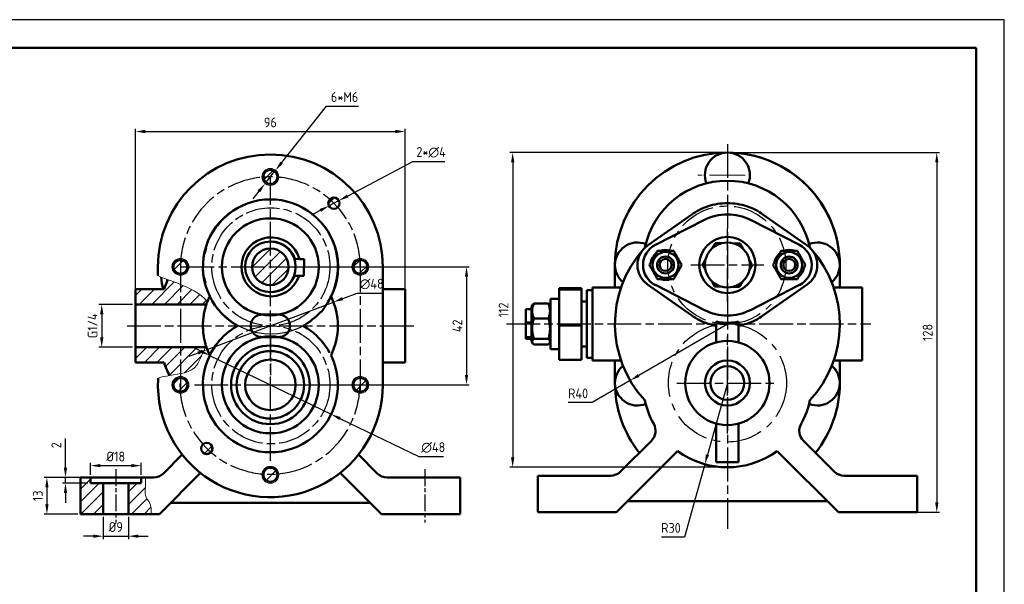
# Model space of a CAD drawing. Header units: millimetres. Extents: x 1089 to 1683, y -48 to 372.
# Tile 6 of 6: x 1333 to 1683, y 171 to 372. Entities that reach past the tile are written whole.
import ezdxf

# ---------------------------------------------------------------- set-up
doc = ezdxf.new("R2010")
doc.units = ezdxf.units.MM
for name, pattern in [('AM_ISO08W050', [18, 12, -1.5, 3, -1.5]), ('AM_ISO08W050x2', [9, 6, -0.75, 1.5, -0.75]), ('CENTERX2', [20.32, 12.7, -2.54, 2.54, -2.54])]:
    doc.linetypes.add(name, pattern=pattern)
for name, color, linetype, lineweight in [('AM_5', 3, 'Continuous', 25), ('AM_7', 4, 'AM_ISO08W050', 25), ('粗实线', 7, 'Continuous', 50)]:
    doc.layers.add(name, color=color, linetype=linetype, lineweight=lineweight)
doc.layers.add('细线层', color=7, linetype='Continuous')
doc.styles.get("Standard").update_dxf_attribs({"font": 'isocp.shx'})
doc.dimstyles.new('AM_GB$0', dxfattribs={"dimtxt": 3.5, "dimasz": 3.5, "dimexe": 1, "dimexo": 1, "dimgap": 1.5, "dimtad": 1, "dimdsep": 46, "dimtxsty": 'Standard', "dimcen": 0, "dimclrd": 256, "dimclre": 256, "dimclrt": 2, "dimadec": 0, "dimazin": 2, "dimtp": 0.1, "dimtm": 0.1, "dimtfac": 0.71, "dimtdec": 3, "dimtmove": 0, "dimatfit": 3, "dimfxl": 1, "dimlwd": -1, "dimlwe": -1, "dimarcsym": 0})
doc.dimstyles.new('AM_GB$3', dxfattribs={"dimtxt": 3.5, "dimasz": 3.5, "dimexe": 1, "dimexo": 1, "dimgap": 1.5, "dimtad": 1, "dimtoh": 1, "dimdsep": 46, "dimtxsty": 'Standard', "dimcen": 0, "dimclrd": 256, "dimclre": 256, "dimclrt": 2, "dimadec": 0, "dimazin": 2, "dimtp": 0.1, "dimtm": 0.1, "dimtfac": 0.71, "dimtdec": 3, "dimtmove": 0, "dimatfit": 0, "dimfxl": 1, "dimlwd": -1, "dimlwe": -1, "dimarcsym": 0})
doc.dimstyles.new('AM_GB$4', dxfattribs={"dimtxt": 3.5, "dimasz": 3.5, "dimexe": 1, "dimexo": 1, "dimgap": 1.5, "dimtad": 1, "dimtoh": 1, "dimdsep": 46, "dimtxsty": 'Standard', "dimcen": 0, "dimclrd": 256, "dimclre": 256, "dimclrt": 2, "dimadec": 0, "dimazin": 2, "dimtp": 0.1, "dimtm": 0.1, "dimtfac": 0.71, "dimtdec": 3, "dimtmove": 0, "dimatfit": 2, "dimfxl": 1, "dimlwd": -1, "dimlwe": -1, "dimarcsym": 0})
pattern_1 = [(45, (1081.2813, -50.4406), (-2.245064, 2.245064), [])]

# ---------------------------------------------------------------- blocks, each defined once
blk = doc.blocks.new('*D60')
at = {"layer": 'AM_5', "linetype": 'ByBlock', "transparency": 16777216}
for p, q in [((1423.54, 284.28), (1493.14, 284.28)), ((1492.14, 280.78), (1492.14, 245.78)), ((1423.34, 242.28), (1493.14, 242.28))]:
    blk.add_line(p, q, dxfattribs=at)
at = {"layer": 'AM_5', "transparency": 16777216}
for points in [[(1491.56, 280.78), (1492.72, 280.78), (1492.14, 284.28)], [(1491.56, 245.78), (1492.72, 245.78), (1492.14, 242.28)]]:
    blk.add_solid(points, dxfattribs=at)
at = {"layer": 'Defpoints', "color": 0, "transparency": 16777216}
for p in [(1422.54, 284.28), (1422.34, 242.28), (1492.14, 242.28)]:
    blk.add_point(p, dxfattribs=at)
at = {"layer": 'AM_5', "color": 2, "transparency": 16777216, "insert": (1488.89, 263.28), "char_height": 3.5, "attachment_point": 5, "rotation": 90}
blk.add_mtext('42', dxfattribs=at)
blk = doc.blocks.new('*D63')
at = {"layer": 'AM_5', "linetype": 'ByBlock', "transparency": 16777216}
for p, q in [((1374.34, 264.28), (1374.34, 333.43)), ((1470.34, 264.28), (1470.34, 333.43)), ((1377.84, 332.43), (1466.84, 332.43))]:
    blk.add_line(p, q, dxfattribs=at)
at = {"layer": 'AM_5', "transparency": 16777216}
for points in [[(1377.84, 333.02), (1377.84, 331.85), (1374.34, 332.43)], [(1466.84, 333.02), (1466.84, 331.85), (1470.34, 332.43)]]:
    blk.add_solid(points, dxfattribs=at)
at = {"layer": 'Defpoints', "color": 0, "transparency": 16777216}
for p in [(1470.34, 332.43), (1374.34, 263.28), (1470.34, 263.28)]:
    blk.add_point(p, dxfattribs=at)
at = {"layer": 'AM_5', "color": 2, "transparency": 16777216, "insert": (1422.34, 335.68), "char_height": 3.5, "attachment_point": 5}
blk.add_mtext('96', dxfattribs=at)
blk = doc.blocks.new('*D64')
at = {"layer": 'AM_5', "linetype": 'ByBlock', "transparency": 16777216}
for p, q in [((1585.96, 324.93), (1660.46, 324.93)), ((1659.46, 321.43), (1659.46, 200.43)), ((1625.46, 196.93), (1660.46, 196.93))]:
    blk.add_line(p, q, dxfattribs=at)
at = {"layer": 'AM_5', "transparency": 16777216}
for points in [[(1658.88, 321.43), (1660.05, 321.43), (1659.46, 324.93)], [(1658.88, 200.43), (1660.05, 200.43), (1659.46, 196.93)]]:
    blk.add_solid(points, dxfattribs=at)
at = {"layer": 'Defpoints', "color": 0, "transparency": 16777216}
for p in [(1584.96, 324.93), (1624.46, 196.93), (1659.46, 196.93)]:
    blk.add_point(p, dxfattribs=at)
at = {"layer": 'AM_5', "color": 2, "transparency": 16777216, "insert": (1656.21, 260.93), "char_height": 3.5, "attachment_point": 5, "rotation": 90}
blk.add_mtext('128', dxfattribs=at)
blk = doc.blocks.new('*D65')
at = {"layer": 'AM_5', "linetype": 'ByBlock', "transparency": 16777216}
for p, q in [((1426.39, 321.37), (1442.35, 341.45)), ((1442.35, 341.45), (1453.68, 341.45)), ((1420.48, 313.93), (1424.21, 318.63)), ((1418.3, 311.19), (1416.12, 308.45))]:
    blk.add_line(p, q, dxfattribs=at)
at = {"layer": 'AM_5', "transparency": 16777216}
for points in [[(1425.93, 321.73), (1426.84, 321.01), (1424.21, 318.63)], [(1417.84, 311.55), (1418.75, 310.83), (1420.48, 313.93)]]:
    blk.add_solid(points, dxfattribs=at)
at = {"layer": 'Defpoints', "color": 0, "transparency": 16777216}
for p in [(1424.21, 318.63), (1420.48, 313.93)]:
    blk.add_point(p, dxfattribs=at)
at = {"layer": 'AM_5', "color": 2, "transparency": 16777216, "insert": (1448.76, 344.7), "char_height": 3.5, "attachment_point": 5}
blk.add_mtext('6*M6', dxfattribs=at)
blk = doc.blocks.new('*D66')
at = {"layer": 'AM_5', "linetype": 'ByBlock', "transparency": 16777216}
for p, q in [((1449.83, 309.48), (1473.08, 321.78)), ((1473.08, 321.78), (1484.47, 321.78)), ((1443.2, 305.97), (1446.74, 307.84)), ((1440.11, 304.34), (1437.02, 302.7))]:
    blk.add_line(p, q, dxfattribs=at)
at = {"layer": 'AM_5', "transparency": 16777216}
for points in [[(1449.56, 310), (1450.1, 308.96), (1446.74, 307.84)], [(1439.84, 304.85), (1440.38, 303.82), (1443.2, 305.97)]]:
    blk.add_solid(points, dxfattribs=at)
at = {"layer": 'Defpoints', "color": 0, "transparency": 16777216}
for p in [(1443.2, 305.97), (1446.74, 307.84)]:
    blk.add_point(p, dxfattribs=at)
at = {"layer": 'AM_5', "color": 2, "transparency": 16777216, "insert": (1479.53, 325.03), "char_height": 3.5, "attachment_point": 5}
blk.add_mtext('2*∅4', dxfattribs=at)
blk = doc.blocks.new('*D67')
at = {"layer": 'AM_5', "linetype": 'ByBlock', "transparency": 16777216}
for p, q in [((1397.59, 254.26), (1394.44, 255.79)), ((1400.74, 252.74), (1443.95, 231.82)), ((1447.1, 230.3), (1475.12, 216.73)), ((1475.12, 216.73), (1483.97, 216.73))]:
    blk.add_line(p, q, dxfattribs=at)
at = {"layer": 'AM_5', "transparency": 16777216}
for points in [[(1397.84, 254.79), (1397.34, 253.74), (1400.74, 252.74)], [(1447.35, 230.82), (1446.84, 229.77), (1443.95, 231.82)]]:
    blk.add_solid(points, dxfattribs=at)
at = {"layer": 'Defpoints', "color": 0, "transparency": 16777216}
for p in [(1400.74, 252.74), (1443.95, 231.82)]:
    blk.add_point(p, dxfattribs=at)
at = {"layer": 'AM_5', "color": 2, "transparency": 16777216, "insert": (1480.3, 219.98), "char_height": 3.5, "attachment_point": 5}
blk.add_mtext('∅48', dxfattribs=at)
blk = doc.blocks.new('*D68')
at = {"layer": 'AM_5', "linetype": 'ByBlock', "transparency": 16777216}
for p, q in [((1448.08, 272.97), (1453.2, 274.9)), ((1453.2, 274.9), (1462.05, 274.9)), ((1399.88, 254.83), (1444.8, 271.73)), ((1396.61, 253.59), (1393.33, 252.36))]:
    blk.add_line(p, q, dxfattribs=at)
at = {"layer": 'AM_5', "transparency": 16777216}
for points in [[(1447.87, 273.51), (1448.29, 272.42), (1444.8, 271.73)], [(1396.4, 254.14), (1396.81, 253.05), (1399.88, 254.83)]]:
    blk.add_solid(points, dxfattribs=at)
at = {"layer": 'Defpoints', "color": 0, "transparency": 16777216}
for p in [(1444.8, 271.73), (1399.88, 254.83)]:
    blk.add_point(p, dxfattribs=at)
at = {"layer": 'AM_5', "color": 2, "transparency": 16777216, "insert": (1458.38, 278.15), "char_height": 3.5, "attachment_point": 5}
blk.add_mtext('∅48', dxfattribs=at)
blk = doc.blocks.new('*D69')
at = {"layer": 'AM_5', "linetype": 'ByBlock', "transparency": 16777216}
for p, q in [((1358.34, 210.28), (1358.34, 214.53)), ((1376.34, 210.28), (1376.34, 214.53)), ((1361.84, 213.53), (1372.84, 213.53))]:
    blk.add_line(p, q, dxfattribs=at)
at = {"layer": 'AM_5', "transparency": 16777216}
for points in [[(1361.84, 214.11), (1361.84, 212.94), (1358.34, 213.53)], [(1372.84, 214.11), (1372.84, 212.94), (1376.34, 213.53)]]:
    blk.add_solid(points, dxfattribs=at)
at = {"layer": 'Defpoints', "color": 0, "transparency": 16777216}
for p in [(1376.34, 213.53), (1358.34, 209.28), (1376.34, 209.28)]:
    blk.add_point(p, dxfattribs=at)
at = {"layer": 'AM_5', "color": 2, "transparency": 16777216, "insert": (1367.34, 216.78), "char_height": 3.5, "attachment_point": 5}
blk.add_mtext('%%C18', dxfattribs=at)
blk = doc.blocks.new('*D70')
at = {"layer": 'AM_5', "linetype": 'ByBlock', "transparency": 16777216}
for p, q in [((1362.84, 195.28), (1362.84, 187.42)), ((1371.84, 195.28), (1371.84, 187.42)), ((1359.34, 188.42), (1355.84, 188.42)), ((1362.84, 188.42), (1371.84, 188.42)), ((1375.34, 188.42), (1378.84, 188.42))]:
    blk.add_line(p, q, dxfattribs=at)
at = {"layer": 'AM_5', "transparency": 16777216}
for points in [[(1359.34, 189), (1359.34, 187.84), (1362.84, 188.42)], [(1375.34, 189), (1375.34, 187.84), (1371.84, 188.42)]]:
    blk.add_solid(points, dxfattribs=at)
at = {"layer": 'Defpoints', "color": 0, "transparency": 16777216}
for p in [(1362.84, 196.28), (1371.84, 196.28), (1371.84, 188.42)]:
    blk.add_point(p, dxfattribs=at)
at = {"layer": 'AM_5', "color": 2, "transparency": 16777216, "insert": (1367.34, 191.67), "char_height": 3.5, "attachment_point": 5}
blk.add_mtext('%%C9', dxfattribs=at)
blk = doc.blocks.new('*D71')
at = {"layer": 'AM_5', "linetype": 'ByBlock', "transparency": 16777216}
for p, q in [((1349.44, 212.78), (1349.44, 223.15)), ((1357.34, 209.28), (1348.44, 209.28)), ((1357.34, 207.28), (1348.44, 207.28)), ((1349.44, 207.28), (1349.44, 209.28)), ((1349.44, 203.78), (1349.44, 200.28))]:
    blk.add_line(p, q, dxfattribs=at)
at = {"layer": 'AM_5', "transparency": 16777216}
for points in [[(1348.86, 212.78), (1350.02, 212.78), (1349.44, 209.28)], [(1348.86, 203.78), (1350.02, 203.78), (1349.44, 207.28)]]:
    blk.add_solid(points, dxfattribs=at)
at = {"layer": 'Defpoints', "color": 0, "transparency": 16777216}
for p in [(1349.44, 207.28), (1358.34, 209.28), (1358.34, 207.28)]:
    blk.add_point(p, dxfattribs=at)
at = {"layer": 'AM_5', "color": 2, "transparency": 16777216, "insert": (1346.19, 220.8), "char_height": 3.5, "attachment_point": 5, "rotation": 90}
blk.add_mtext('2', dxfattribs=at)
blk = doc.blocks.new('*D72')
at = {"layer": 'AM_5', "linetype": 'ByBlock', "transparency": 16777216}
for p, q in [((1353.84, 209.28), (1341.84, 209.28)), ((1342.84, 205.78), (1342.84, 199.78)), ((1353.84, 196.28), (1341.84, 196.28))]:
    blk.add_line(p, q, dxfattribs=at)
at = {"layer": 'AM_5', "transparency": 16777216}
for points in [[(1342.26, 205.78), (1343.43, 205.78), (1342.84, 209.28)], [(1342.26, 199.78), (1343.43, 199.78), (1342.84, 196.28)]]:
    blk.add_solid(points, dxfattribs=at)
at = {"layer": 'Defpoints', "color": 0, "transparency": 16777216}
for p in [(1354.84, 209.28), (1342.84, 196.28), (1354.84, 196.28)]:
    blk.add_point(p, dxfattribs=at)
at = {"layer": 'AM_5', "color": 2, "transparency": 16777216, "insert": (1339.59, 202.78), "char_height": 3.5, "attachment_point": 5, "rotation": 90}
blk.add_mtext('13', dxfattribs=at)
blk = doc.blocks.new('*D75')
at = {"layer": 'AM_5', "linetype": 'ByBlock', "transparency": 16777216}
for p, q in [((1373.34, 270.91), (1361.34, 270.91)), ((1362.34, 267.41), (1362.34, 259.16)), ((1373.34, 255.66), (1361.34, 255.66))]:
    blk.add_line(p, q, dxfattribs=at)
at = {"layer": 'AM_5', "transparency": 16777216}
for points in [[(1361.76, 267.41), (1362.93, 267.41), (1362.34, 270.91)], [(1361.76, 259.16), (1362.93, 259.16), (1362.34, 255.66)]]:
    blk.add_solid(points, dxfattribs=at)
at = {"layer": 'Defpoints', "color": 0, "transparency": 16777216}
for p in [(1374.34, 270.91), (1362.34, 255.66), (1374.34, 255.66)]:
    blk.add_point(p, dxfattribs=at)
at = {"layer": 'AM_5', "color": 2, "transparency": 16777216, "insert": (1359.09, 263.28), "char_height": 3.5, "attachment_point": 5, "rotation": 90}
blk.add_mtext('G1/4', dxfattribs=at)
blk = doc.blocks.new('*D76')
at = {"layer": 'AM_5', "linetype": 'ByBlock', "transparency": 16777216}
for p, q in [((1584.96, 242.93), (1577.86, 217.4)), ((1576.93, 214.03), (1569.72, 188.11)), ((1569.72, 188.11), (1561.56, 188.11))]:
    blk.add_line(p, q, dxfattribs=at)
at = {"layer": 'AM_5', "transparency": 16777216}
blk.add_solid([(1577.3, 217.56), (1578.42, 217.25), (1576.93, 214.03)], dxfattribs=at)
at = {"layer": 'Defpoints', "color": 0, "transparency": 16777216}
for p in [(1584.96, 242.93), (1576.93, 214.03)]:
    blk.add_point(p, dxfattribs=at)
at = {"layer": 'AM_5', "color": 2, "transparency": 16777216, "insert": (1564.89, 191.36), "char_height": 3.5, "attachment_point": 5}
blk.add_mtext('R30', dxfattribs=at)
blk = doc.blocks.new('*D77')
at = {"layer": 'AM_5', "linetype": 'ByBlock', "transparency": 16777216}
for p, q in [((1584.96, 263.93), (1553.4, 245.6)), ((1550.38, 243.84), (1536.85, 235.98)), ((1536.85, 235.98), (1528.35, 235.98))]:
    blk.add_line(p, q, dxfattribs=at)
at = {"layer": 'AM_5', "transparency": 16777216}
blk.add_solid([(1553.11, 246.1), (1553.7, 245.09), (1550.38, 243.84)], dxfattribs=at)
at = {"layer": 'Defpoints', "color": 0, "transparency": 16777216}
for p in [(1584.96, 263.93), (1550.38, 243.84)]:
    blk.add_point(p, dxfattribs=at)
at = {"layer": 'AM_5', "color": 2, "transparency": 16777216, "insert": (1531.85, 239.23), "char_height": 3.5, "attachment_point": 5}
blk.add_mtext('R40', dxfattribs=at)
blk = doc.blocks.new('*D87')
at = {"layer": 'AM_5', "linetype": 'ByBlock', "transparency": 16777216}
for p, q in [((1583.96, 324.93), (1507.57, 324.93)), ((1508.57, 321.43), (1508.57, 216.43)), ((1583.96, 212.93), (1507.57, 212.93))]:
    blk.add_line(p, q, dxfattribs=at)
at = {"layer": 'AM_5', "transparency": 16777216}
for points in [[(1507.98, 321.43), (1509.15, 321.43), (1508.57, 324.93)], [(1507.98, 216.43), (1509.15, 216.43), (1508.57, 212.93)]]:
    blk.add_solid(points, dxfattribs=at)
at = {"layer": 'Defpoints', "color": 0, "transparency": 16777216}
for p in [(1584.96, 324.93), (1508.57, 212.93), (1584.96, 212.93)]:
    blk.add_point(p, dxfattribs=at)
at = {"layer": 'AM_5', "color": 2, "transparency": 16777216, "insert": (1505.31, 268.93), "char_height": 3.5, "attachment_point": 5, "rotation": 90}
blk.add_mtext('112', dxfattribs=at)

msp = doc.modelspace()

# ---------------------------------------------------------------- hatches: boundary and pattern name
at = {"layer": '细线层', "linetype": 'Continuous', "lineweight": 18}
h = msp.add_hatch(dxfattribs=at)
h.set_pattern_fill('ANSI31', color=256, style=0)
h.set_pattern_definition(pattern_1)
edge = h.paths.add_edge_path(flags=0)
edge.add_arc((1422.343, 316.28), 3, 0, 360)
h = msp.add_hatch(dxfattribs=at)
h.set_pattern_fill('ANSI31', color=256, style=0)
h.set_pattern_definition(pattern_1)
edge = h.paths.add_edge_path(flags=0)
edge.add_arc((1444.97, 306.908), 2, 0, 360)
h = msp.add_hatch(dxfattribs=at)
h.set_pattern_fill('ANSI31', color=256, style=0)
h.set_pattern_definition(pattern_1)
edge = h.paths.add_edge_path(flags=0)
edge.add_arc((1422.343, 284.283), 6.5, 0, 360)
h = msp.add_hatch(dxfattribs=at)
h.set_pattern_fill('ANSI31', color=256, style=0)
h.set_pattern_definition(pattern_1)
edge = h.paths.add_edge_path(flags=0)
edge.add_arc((1390.343, 284.28), 3, 0, 360)
h = msp.add_hatch(dxfattribs=at)
h.set_pattern_fill('ANSI31', color=256, style=0)
h.set_pattern_definition(pattern_1)
edge = h.paths.add_edge_path(flags=0)
edge.add_arc((1454.343, 284.28), 3, 0, 360)
h = msp.add_hatch(dxfattribs=at)
h.set_pattern_fill('ANSI31', color=256, style=0)
h.set_pattern_definition(pattern_1)
edge = h.paths.add_edge_path(flags=0)
edge.add_line((1384.514, 276.28), (1374.343, 276.28))
edge.add_line((1374.343, 276.28), (1374.343, 270.905))
edge.add_line((1374.343, 270.905), (1399.586, 270.905))
edge.add_arc((1422.343, 263.28), 24, 158.76043, 161.47561, ccw=False)
edge.add_spline(control_points=[(1399.973, 271.975), (1397.474, 274.903), (1391.837, 277.593), (1387.087, 279.266), (1385.875, 279.715)], knot_values=[0.7729498, 0.7729498, 0.7729498, 0.7729498, 0.8377705, 0.8604812, 0.8604812, 0.8604812, 0.8604812], weights=[1, 1, 1, 1, 1], degree=3, periodic=0)
edge.add_arc((1422.343, 263.28), 40, 155.73981, 161.03443)
h = msp.add_hatch(dxfattribs=at)
h.set_pattern_fill('ANSI31', color=256, style=0)
h.set_pattern_definition(pattern_1)
edge = h.paths.add_edge_path(flags=0)
edge.add_spline(control_points=[(1386.456, 245.613), (1386.464, 245.614), (1389.982, 246.212), (1395.261, 246.465), (1397.969, 253.027), (1398.818, 254.755), (1399.275, 255.655)], knot_values=[0.5678056, 0.5678056, 0.5678056, 0.5678056, 0.5679145, 0.6162588, 0.630103, 0.6553332, 0.6553332, 0.6553332, 0.6553332], weights=[1, 1, 1, 1, 1, 1, 1], degree=3, periodic=0)
edge.add_line((1399.275, 255.655), (1374.343, 255.655))
edge.add_line((1374.343, 255.655), (1374.343, 250.28))
edge.add_line((1374.343, 250.28), (1384.514, 250.28))
edge.add_arc((1422.343, 263.28), 40, 198.96557, 206.21115)
h = msp.add_hatch(dxfattribs=at)
h.set_pattern_fill('ANSI31', color=256, style=0)
h.set_pattern_definition(pattern_1)
edge = h.paths.add_edge_path(flags=0)
edge.add_arc((1390.343, 242.28), 3, 0, 360)
h = msp.add_hatch(dxfattribs=at)
h.set_pattern_fill('ANSI31', color=256, style=0)
h.set_pattern_definition(pattern_1)
edge = h.paths.add_edge_path(flags=0)
edge.add_arc((1454.343, 242.28), 3, 0, 360)
h = msp.add_hatch(dxfattribs=at)
h.set_pattern_fill('ANSI31', color=256, style=0)
h.set_pattern_definition(pattern_1)
edge = h.paths.add_edge_path(flags=0)
edge.add_arc((1399.715, 219.653), 2, 0, 360)
h = msp.add_hatch(dxfattribs=at)
h.set_pattern_fill('ANSI31', color=256, style=0)
h.set_pattern_definition(pattern_1)
edge = h.paths.add_edge_path(flags=0)
edge.add_arc((1422.343, 210.28), 3, 0, 360)
h = msp.add_hatch(dxfattribs=at)
h.set_pattern_fill('ANSI31', color=256, style=0)
h.set_pattern_definition(pattern_1)
h.paths.add_polyline_path([(1362.843, 196.28), (1362.843, 207.28), (1358.343, 207.28), (1358.343, 209.28), (1354.843, 209.28), (1354.843, 196.28)], flags=0)
h = msp.add_hatch(dxfattribs=at)
h.set_pattern_fill('ANSI31', color=256, style=0)
h.set_pattern_definition(pattern_1)
edge = h.paths.add_edge_path(flags=0)
edge.add_spline(control_points=[(1379.833, 196.28), (1380.107, 198.061), (1379.814, 200.031), (1377.368, 202.926), (1378.074, 205.991), (1377.929, 208.551), (1377.824, 209.28)], knot_values=[0.8365744, 0.8365744, 0.8365744, 0.8365744, 0.881237, 0.8878421, 0.9340738, 0.9531769, 0.9531769, 0.9531769, 0.9531769], weights=[1, 1, 1, 1, 1, 1, 1], degree=3, periodic=0)
edge.add_line((1377.824, 209.28), (1376.343, 209.28))
edge.add_line((1376.343, 209.28), (1376.343, 207.28))
edge.add_line((1376.343, 207.28), (1371.843, 207.28))
edge.add_line((1371.843, 207.28), (1371.843, 196.28))
edge.add_line((1371.843, 196.28), (1379.833, 196.28))

# ---------------------------------------------------------------- linework, layer by layer
for p, q in [((1683.495, 372.228), (1089.495, 372.228)), ((1683.495, -47.772), (1683.495, 372.228))]:
    msp.add_line(p, q)
at = {"color": 7, "linetype": 'Continuous', "lineweight": 50}
for p, q in [((1572.298, 302.926), (1556.541, 291.831)), ((1613.387, 291.831), (1597.629, 302.926)), ((1559.328, 292.063), (1576.782, 300.97)), ((1610.6, 292.063), (1593.146, 300.97)), ((1564.408, 290.078), (1564.369, 289.937)), ((1605.52, 290.078), (1605.221, 289.985)), ((1605.52, 290.078), (1605.559, 289.937)), ((1606.257, 290.23), (1606.339, 289.937)), ((1382.343, 284.28), (1382.347, 281.152)), ((1431.082, 287.094), (1430.891, 287.098)), ((1432.668, 287.059), (1431.091, 287.093)), ((1434.405, 287.022), (1432.668, 287.059)), ((1434.275, 281.023), (1434.405, 287.022)), ((1462.343, 284.28), (1462.343, 242.28)), ((1544.964, 284.935), (1544.964, 284.937)), ((1544.964, 284.935), (1544.964, 276.935)), ((1624.964, 284.927), (1624.954, 276.935)), ((1624.964, 284.937), (1624.964, 276.935)), ((1624.964, 284.935), (1624.964, 284.927)), ((1430.951, 281.095), (1430.761, 281.099)), ((1430.961, 281.095), (1432.538, 281.061)), ((1432.538, 281.061), (1434.275, 281.023)), ((1385.61, 279.793), (1385.677, 279.269)), ((1547.12, 276.935), (1536.964, 276.935)), ((1536.964, 263.935), (1536.964, 276.935)), ((1556.541, 278.043), (1572.298, 266.949)), ((1559.328, 277.812), (1576.782, 268.904)), ((1610.6, 277.812), (1593.146, 268.904)), ((1597.629, 266.949), (1613.387, 278.043)), ((1632.964, 276.935), (1622.807, 276.935)), ((1632.964, 263.935), (1632.964, 276.935)), ((1384.514, 276.28), (1374.343, 276.28)), ((1374.343, 276.28), (1374.343, 270.905)), ((1470.343, 276.28), (1462.343, 276.28)), ((1470.343, 276.28), (1470.343, 250.28)), ((1525.075, 276.683), (1533.075, 276.683)), ((1525.075, 276.171), (1525.075, 276.683)), ((1525.075, 263.423), (1525.075, 276.171)), ((1525.075, 276.171), (1533.075, 276.171)), ((1533.075, 276.171), (1533.075, 276.683)), ((1533.075, 263.423), (1533.075, 276.171)), ((1536.964, 275.935), (1534.964, 275.935)), ((1534.964, 251.935), (1534.964, 275.935)), ((1374.343, 270.905), (1374.343, 255.655)), ((1374.343, 270.905), (1399.586, 270.905)), ((1515.62, 270.658), (1515.275, 270.06)), ((1515.275, 265.499), (1515.275, 270.06)), ((1516.072, 271.178), (1521.278, 271.178)), ((1522.075, 270.06), (1521.73, 270.658)), ((1525.075, 272.935), (1522.075, 272.935)), ((1522.075, 254.935), (1522.075, 272.935)), ((1534.964, 271.935), (1533.075, 271.935)), ((1515.275, 269.172), (1513.275, 269.172)), ((1513.275, 269.172), (1513.275, 264.448)), ((1515.275, 264.448), (1513.275, 264.448)), ((1513.275, 264.448), (1513.275, 259.211)), ((1515.275, 257.81), (1515.275, 265.499)), ((1516.072, 265.852), (1521.278, 265.852)), ((1525.075, 263.423), (1533.075, 263.423)), ((1525.075, 251.187), (1525.075, 263.423)), ((1533.075, 251.187), (1533.075, 263.423)), ((1536.964, 250.935), (1536.964, 263.935)), ((1580.964, 264.768), (1580.964, 257.392)), ((1588.964, 264.768), (1588.964, 257.392)), ((1632.964, 250.935), (1632.964, 263.935)), ((1515.275, 259.211), (1513.275, 259.211)), ((1513.275, 259.211), (1513.275, 258.698)), ((1515.275, 258.698), (1513.275, 258.698)), ((1515.275, 257.81), (1515.62, 257.212)), ((1516.072, 258.609), (1521.278, 258.609)), ((1516.072, 256.692), (1521.278, 256.692)), ((1521.73, 257.212), (1522.075, 257.81)), ((1533.075, 255.935), (1534.964, 255.935)), ((1399.275, 255.655), (1374.343, 255.655)), ((1374.343, 255.655), (1374.343, 250.28)), ((1415.961, 252.448), (1415.963, 252.444)), ((1522.075, 254.935), (1525.075, 254.935)), ((1374.343, 250.28), (1384.514, 250.28)), ((1462.343, 250.28), (1470.343, 250.28)), ((1525.075, 251.187), (1533.075, 251.187)), ((1534.964, 251.935), (1536.964, 251.935)), ((1536.964, 250.935), (1547.119, 250.935)), ((1544.964, 250.935), (1544.964, 242.935)), ((1622.808, 250.935), (1632.964, 250.935)), ((1624.921, 250.935), (1624.914, 244.935)), ((1624.964, 250.935), (1624.964, 242.937)), ((1382.392, 244.692), (1382.393, 244.28)), ((1580.964, 228.478), (1580.964, 214.819)), ((1588.964, 228.478), (1588.964, 214.819)), ((1546.928, 211.399), (1557.914, 222.385)), ((1612.014, 222.385), (1622.999, 211.399)), ((1390.996, 217.433), (1384.307, 210.745)), ((1460.378, 210.745), (1453.69, 217.433)), ((1567.251, 218.722), (1545.464, 196.935)), ((1624.464, 196.935), (1602.677, 218.722)), ((1588.964, 214.819), (1580.964, 214.819)), ((1382.843, 196.28), (1397.496, 210.933)), ((1447.19, 210.933), (1461.843, 196.28)), ((1354.843, 196.28), (1354.843, 209.28)), ((1354.843, 209.28), (1358.343, 209.28)), ((1358.343, 207.28), (1358.343, 209.28)), ((1376.343, 209.28), (1358.343, 209.28)), ((1358.343, 207.28), (1362.843, 207.28)), ((1362.843, 196.28), (1362.843, 207.28)), ((1371.843, 207.28), (1362.843, 207.28)), ((1371.843, 207.28), (1371.843, 196.28)), ((1371.843, 207.28), (1376.343, 207.28)), ((1376.343, 209.28), (1376.343, 207.28)), ((1376.343, 209.28), (1377.824, 209.28)), ((1380.772, 209.28), (1377.824, 209.28)), ((1484.843, 209.28), (1463.914, 209.28)), ((1484.843, 209.28), (1489.843, 209.28)), ((1489.843, 209.28), (1489.843, 196.28)), ((1517.464, 196.935), (1517.464, 209.935)), ((1517.464, 209.935), (1522.464, 209.935)), ((1522.464, 209.935), (1543.393, 209.935)), ((1626.535, 209.935), (1647.464, 209.935)), ((1647.464, 209.935), (1652.464, 209.935)), ((1652.464, 209.935), (1652.464, 196.935)), ((1457.843, 200.28), (1386.843, 200.28)), ((1549.464, 200.935), (1620.464, 200.935)), ((1362.843, 196.28), (1354.843, 196.28)), ((1371.843, 196.28), (1362.843, 196.28)), ((1379.833, 196.28), (1371.843, 196.28)), ((1379.833, 196.28), (1382.843, 196.28)), ((1461.843, 196.28), (1484.843, 196.28)), ((1489.843, 196.28), (1484.843, 196.28)), ((1522.464, 196.935), (1517.464, 196.935)), ((1545.464, 196.935), (1522.464, 196.935)), ((1647.464, 196.935), (1624.464, 196.935)), ((1652.464, 196.935), (1647.464, 196.935))]:
    msp.add_line(p, q, dxfattribs=at)
at = {"color": 7, "linetype": 'Continuous', "lineweight": 50, "flags": 128}
for points in [[(1544.964, 284.935), (1544.964, 284.935), (1544.964, 284.936), (1544.964, 284.936), (1544.964, 284.936), (1544.964, 284.937), (1544.964, 284.937), (1544.964, 284.938), (1544.964, 284.938)], [(1624.964, 284.935), (1624.964, 284.935), (1624.964, 284.936), (1624.964, 284.936), (1624.964, 284.936), (1624.964, 284.937), (1624.964, 284.937), (1624.964, 284.938), (1624.964, 284.938)], [(1408.028, 261.544), (1409.153, 262.331), (1410.726, 263.281)], [(1433.96, 263.281), (1435.533, 262.331), (1436.349, 261.77)], [(1544.964, 242.932), (1544.964, 242.932), (1544.964, 242.933), (1544.964, 242.933), (1544.964, 242.934), (1544.964, 242.934), (1544.964, 242.934), (1544.964, 242.935), (1544.964, 242.935)]]:
    msp.add_lwpolyline(points, dxfattribs=at)
at = {"color": 7, "linetype": 'Continuous', "lineweight": 18}
for centre in [(1422.343, 316.28), (1390.343, 284.28), (1454.343, 284.28), (1390.343, 242.28), (1454.343, 242.28), (1422.343, 210.28)]:
    msp.add_circle(centre, 3, dxfattribs=at)
at = {"color": 7, "linetype": 'Continuous', "lineweight": 50}
for centre, radius in [((1422.345, 316.283), 2.5), ((1444.97, 306.91), 2.025), ((1444.97, 306.91), 2), ((1444.97, 306.908), 2), ((1584.964, 284.937), 10), ((1422.343, 284.283), 9), ((1422.343, 284.283), 6.5), ((1562.964, 284.937), 4.625), ((1562.964, 284.937), 3), ((1606.964, 284.937), 4.625), ((1606.964, 284.937), 3), ((1390.343, 284.285), 2.5), ((1454.343, 284.28), 2.5), ((1562.964, 284.937), 2.134), ((1606.964, 284.937), 2.134), ((1422.343, 242.28), 14), ((1584.964, 242.935), 15), ((1422.343, 242.28), 12), ((1422.343, 242.28), 9), ((1584.964, 242.935), 8), ((1584.964, 242.935), 6), ((1390.343, 242.28), 2.5), ((1454.343, 242.28), 2.5), ((1399.715, 219.653), 2.025), ((1399.715, 219.653), 2), ((1422.343, 210.28), 2.5)]:
    msp.add_circle(centre, radius, dxfattribs=at)
msp.add_circle((1422.543, 284.278), 24)
at = {"color": 7, "linetype": 'CENTERX2'}
for centre in [(1584.764, 284.933), (1584.964, 242.935)]:
    msp.add_circle(centre, 21, dxfattribs=at)
at = {"color": 7, "linetype": 'Continuous', "lineweight": 50}
for centre, radius, start, end in [((1422.343, 284.28), 40, 0, 180), ((1584.964, 284.937), 40, 0, 180), ((1584.964, 284.935), 40, 90.00423, 179.99577), ((1584.962, 316.937), 7.998, 90.00423, 201.56515), ((1584.962, 316.937), 7.998, 338.44331, 90.00423), ((1584.964, 284.935), 40, 0.00423, 90.00423), ((1584.964, 284.935), 30, 11.86202, 168.13798), ((1422.343, 284.283), 24, 334.05238, 205.94761), ((1422.543, 284.278), 24, 112.17145, 116.77099), ((1422.543, 284.278), 24, 88.99565, 91.0567), ((1584.964, 284.937), 18, 62.96431, 117.03569), ((1422.543, 284.278), 24, 137.88573, 142.48527), ((1422.543, 284.278), 10.5, 15.35848, 342.15538), ((1422.543, 284.278), 24, 163.60002, 168.19956), ((1422.543, 284.278), 9, 18.22815, 89.39356), ((1552.964, 284.937), 8, 68.4535, 179.99577), ((1562.964, 284.937), 8, 117.03569, 242.96431), ((1561.395, 284.937), 8.431, 125.14926, 138.2803), ((1584.964, 263.935), 40, 137.22144, 138.29189), ((1584.964, 284.937), 8, 105.16193, 133.39882), ((1584.964, 284.937), 8, 73.39882, 105.16193), ((1584.964, 284.937), 8, 45.16193, 73.39882), ((1606.964, 284.937), 8, 297.03569, 62.96431), ((1616.964, 284.937), 8, 0.00423, 111.5465), ((1584.964, 263.935), 40, 41.705, 42.77856), ((1584.964, 263.935), 40, 138.29189, 222.77856), ((1562.964, 284.937), 5.34, 130.39044, 167.29954), ((1562.964, 284.937), 5.34, 74.30865, 110.31011), ((1584.964, 284.937), 8, 133.39882, 165.16193), ((1584.964, 284.937), 8, 13.39882, 45.16193), ((1606.964, 284.937), 5.34, 130.60527, 168.24296), ((1606.964, 284.937), 5.34, 97.61148, 105.69135), ((1606.964, 284.937), 5.34, 72.71066, 97.61148), ((1608.533, 284.937), 8.431, 305.14926, 41.70782), ((1584.964, 263.935), 40, 317.22144, 41.705), ((1433.997, 286.63), 0.4, 358.75693, 88.75693), ((1552.964, 284.937), 8, 180.01692, 230.07409), ((1584.964, 284.937), 8, 165.16193, 193.39882), ((1584.964, 284.937), 8, 345.16193, 13.39882), ((1606.964, 284.937), 5.34, 309.82858, 347.90618), ((1616.964, 284.937), 8, 309.92591, 359.92834), ((1422.339, 284.283), 39.004, 185.4232, 191.83952), ((1422.543, 284.278), 24, 189.3143, 193.91384), ((1422.543, 284.278), 9, 268.1203, 339.28571), ((1433.884, 281.432), 0.4, 268.75693, 358.75693), ((1584.964, 284.937), 8, 193.39882, 225.16193), ((1584.964, 284.937), 8, 313.39882, 345.16193), ((1422.343, 263.28), 40, 155.73981, 161.03443), ((1562.964, 284.937), 5.34, 252.18712, 290.48114), ((1584.964, 284.937), 8, 225.16193, 253.39882), ((1584.964, 284.937), 8, 253.39882, 285.16193), ((1584.964, 284.937), 8, 285.16193, 313.39882), ((1422.343, 263.28), 24, 154.05238, 158.76043), ((1422.343, 284.283), 24, 205.94761, 241.0508), ((1422.343, 284.283), 24, 323.03891, 334.05238), ((1422.343, 263.28), 24, 334.05552, 25.94761), ((1422.343, 263.28), 24, 158.76043, 161.47561), ((1422.343, 284.283), 24, 298.9492, 317.85998), ((1422.543, 284.278), 24, 317.88573, 322.48527), ((1584.964, 284.937), 18, 242.96431, 297.03569), ((1422.343, 242.28), 24, 131.3126, 152.34386), ((1422.343, 242.28), 24, 126.71306, 131.3126), ((1422.343, 242.28), 24, 49.57021, 54.16975), ((1422.343, 242.28), 24, 28.48723, 49.57021), ((1422.343, 263.28), 24, 197.58781, 205.94448), ((1422.343, 242.28), 24, 154.05552, 25.94448), ((1422.343, 242.28), 24, 152.42735, 154.05552), ((1422.343, 263.28), 40, 198.96557, 206.21115), ((1552.964, 242.933), 8, 129.92591, 179.98308), ((1616.964, 242.933), 8, 359.99577, 50.07409), ((1422.343, 242.28), 40, 177.13402, 0), ((1552.964, 242.933), 8, 180.00423, 291.5465), ((1584.964, 242.935), 40, 180.00423, 218.40186), ((1616.964, 242.933), 8, 248.4535, 359.99577), ((1584.964, 242.935), 40, 321.59814, 359.99577), ((1584.964, 242.935), 40, 359.99577, 2.86598), ((1584.964, 242.935), 30, 191.86202, 209.08703), ((1584.964, 242.935), 30, 330.91297, 348.13798), ((1554.378, 225.92), 5, 315, 29.08703), ((1615.55, 225.92), 5, 150.91297, 225), ((1584.964, 242.935), 30, 233.81279, 306.18721), ((1380.772, 214.28), 5, 270, 315), ((1463.914, 214.28), 5, 225, 270), ((1543.393, 214.935), 5, 270, 315), ((1626.535, 214.935), 5, 225, 270)]:
    msp.add_arc(centre, radius, start, end, dxfattribs=at)
for points in [[(1597.629, 302.926), (1596.798, 303.512), (1594.997, 304.606), (1591.914, 305.904), (1588.525, 306.743), (1584.964, 307.035), (1581.402, 306.743), (1578.013, 305.904), (1574.93, 304.606), (1573.13, 303.512), (1572.298, 302.926)], [(1613.387, 291.831), (1613.917, 291.458), (1614.4, 291.025), (1614.826, 290.547)]]:
    msp.add_open_spline(points, degree=3, dxfattribs=at)
for points, knots in [([(1580.618, 292.687), (1580.442, 292.39), (1580.086, 291.791), (1579.675, 291.099), (1579.467, 290.75)], [0, 0, 0, 0, 0.4960228, 1, 1, 1, 1]), ([(1582.872, 292.659), (1582.675, 292.661), (1582.281, 292.666), (1581.513, 292.676), (1580.981, 292.683), (1580.618, 292.687)], [0, 0, 0, 0, 0.2406635, 0.4830547, 1, 1, 1, 1]), ([(1589.503, 292.576), (1589.157, 292.58), (1588.46, 292.589), (1587.655, 292.599), (1587.25, 292.604)], [0, 0, 0, 0, 0.4960228, 1, 1, 1, 1]), ([(1590.605, 290.61), (1590.414, 290.95), (1590.02, 291.653), (1589.679, 292.261), (1589.503, 292.576)], [0, 0, 0, 0, 0.4828476, 1, 1, 1, 1]), ([(1556.541, 278.043), (1555.98, 278.438), (1554.965, 279.36), (1553.824, 281.046), (1553.123, 282.939), (1552.884, 284.937), (1553.123, 286.935), (1553.824, 288.829), (1554.606, 289.983), (1555.078, 290.52), (1555.102, 290.548)], [0.403871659, 0.403871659, 0.403871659, 0.403871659, 0.417497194, 0.43112273, 0.444748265, 0.458373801, 0.471999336, 0.485624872, 0.499250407, 0.5, 0.5, 0.5, 0.5]), ([(1560.077, 289.937), (1559.827, 289.503), (1559.32, 288.626), (1558.57, 287.326), (1557.852, 286.084), (1557.412, 285.322), (1557.19, 284.937)], [0, 0, 0, 0, 0.2645989, 0.5349351, 0.7653366, 1, 1, 1, 1]), ([(1565.851, 289.937), (1565.6, 289.937), (1564.881, 289.937), (1563.646, 289.937), (1562.302, 289.937), (1561.106, 289.937), (1560.421, 289.937), (1560.077, 289.937)], [0, 0, 0, 0, 0.1327849, 0.3820299, 0.6373758, 0.8178011, 1, 1, 1, 1]), ([(1568.737, 284.937), (1568.487, 285.371), (1567.98, 286.249), (1567.23, 287.549), (1566.512, 288.791), (1566.073, 289.553), (1565.851, 289.937)], [0, 0, 0, 0, 0.2645989, 0.5349351, 0.7653366, 1, 1, 1, 1]), ([(1604.077, 289.937), (1603.827, 289.503), (1603.32, 288.626), (1602.57, 287.326), (1601.852, 286.084), (1601.412, 285.322), (1601.19, 284.937)], [0, 0, 0, 0, 0.2645989, 0.5349351, 0.7653366, 1, 1, 1, 1]), ([(1609.851, 289.937), (1609.161, 289.937), (1607.998, 289.937), (1606.294, 289.937), (1605.059, 289.937), (1604.327, 289.937), (1604.077, 289.937)], [0, 0, 0, 0, 0.3623616, 0.6114048, 0.8671612, 1, 1, 1, 1]), ([(1612.737, 284.937), (1612.487, 285.371), (1611.98, 286.249), (1611.23, 287.549), (1610.512, 288.791), (1610.073, 289.553), (1609.851, 289.937)], [0, 0, 0, 0, 0.2645989, 0.5349351, 0.7653366, 1, 1, 1, 1]), ([(1557.19, 284.937), (1557.441, 284.503), (1557.947, 283.626), (1558.698, 282.326), (1559.415, 281.084), (1559.855, 280.322), (1560.077, 279.937)], [0, 0, 0, 0, 0.2645989, 0.5349351, 0.7653366, 1, 1, 1, 1]), ([(1565.851, 279.937), (1566.101, 280.371), (1566.608, 281.249), (1567.358, 282.549), (1568.076, 283.791), (1568.515, 284.553), (1568.737, 284.937)], [0, 0, 0, 0, 0.2645989, 0.5349351, 0.7653366, 1, 1, 1, 1]), ([(1577.231, 286.986), (1577.032, 286.651), (1576.62, 285.959), (1576.264, 285.359), (1576.08, 285.049)], [0, 0, 0, 0, 0.4828476, 1, 1, 1, 1]), ([(1576.08, 285.049), (1576.249, 284.747), (1576.589, 284.14), (1576.983, 283.437), (1577.182, 283.084)], [0, 0, 0, 0, 0.4960228, 1, 1, 1, 1]), ([(1592.697, 282.889), (1592.896, 283.223), (1593.308, 283.916), (1593.664, 284.516), (1593.848, 284.826)], [0, 0, 0, 0, 0.4828476, 1, 1, 1, 1]), ([(1593.848, 284.826), (1593.679, 285.127), (1593.338, 285.735), (1592.945, 286.437), (1592.746, 286.791)], [0, 0, 0, 0, 0.4960228, 1, 1, 1, 1]), ([(1601.19, 284.937), (1601.441, 284.503), (1601.947, 283.626), (1602.698, 282.326), (1603.415, 281.084), (1603.855, 280.322), (1604.077, 279.937)], [0, 0, 0, 0, 0.2645989, 0.5349351, 0.7653366, 1, 1, 1, 1]), ([(1609.851, 279.937), (1610.101, 280.371), (1610.608, 281.249), (1611.358, 282.549), (1612.076, 283.791), (1612.515, 284.553), (1612.737, 284.937)], [0, 0, 0, 0, 0.2645989, 0.5349351, 0.7653366, 1, 1, 1, 1]), ([(1560.077, 279.937), (1560.418, 279.937), (1561.103, 279.937), (1562.287, 279.937), (1563.633, 279.937), (1564.868, 279.937), (1565.6, 279.937), (1565.851, 279.937)], [0, 0, 0, 0, 0.1805624, 0.3626224, 0.6115638, 0.8672155, 1, 1, 1, 1]), ([(1579.323, 279.265), (1579.513, 278.925), (1579.908, 278.222), (1580.249, 277.614), (1580.425, 277.299)], [0, 0, 0, 0, 0.4828476, 1, 1, 1, 1]), ([(1580.425, 277.299), (1580.771, 277.295), (1581.467, 277.286), (1582.272, 277.276), (1582.678, 277.271)], [0, 0, 0, 0, 0.4960228, 1, 1, 1, 1]), ([(1587.056, 277.216), (1587.445, 277.211), (1588.251, 277.201), (1588.949, 277.192), (1589.309, 277.188)], [0, 0, 0, 0, 0.4828476, 1, 1, 1, 1]), ([(1589.309, 277.188), (1589.486, 277.485), (1589.842, 278.084), (1590.253, 278.776), (1590.46, 279.125)], [0, 0, 0, 0, 0.49602275, 1, 1, 1, 1]), ([(1604.077, 279.937), (1604.327, 279.937), (1605.047, 279.937), (1606.281, 279.937), (1607.985, 279.937), (1609.161, 279.937), (1609.851, 279.937)], [0, 0, 0, 0, 0.13283932, 0.38218641, 0.63763697, 1, 1, 1, 1]), ([(1399.586, 270.905), (1399.584, 270.899), (1399.578, 270.881), (1399.514, 270.69), (1399.388, 270.291), (1399.216, 269.706), (1399.015, 268.945), (1398.807, 268.014), (1398.613, 266.933), (1398.459, 265.735), (1398.361, 264.476), (1398.333, 263.197), (1398.369, 261.948), (1398.468, 260.75), (1398.615, 259.622), (1398.8, 258.586), (1399.007, 257.651), (1399.211, 256.871), (1399.377, 256.305), (1399.443, 256.099), (1399.469, 256.019)], [0, 0, 0, 0, 0.0325742, 0.0886877, 0.1448123, 0.2017796, 0.2587556, 0.3184264, 0.3780905, 0.4382513, 0.4983982, 0.5561445, 0.6138915, 0.6701403, 0.7263999, 0.7840628, 0.841732, 0.9017777, 0.9618129, 1, 1, 1, 1]), ([(1516.072, 265.852), (1515.904, 266.314), (1515.565, 267.249), (1515.441, 268.633), (1515.623, 269.957), (1515.921, 270.768), (1516.072, 271.178)], [0, 0, 0, 0, 0.2646023, 0.5349422, 0.7653403, 1, 1, 1, 1]), ([(1516.072, 271.178), (1515.98, 271.096), (1515.789, 270.923), (1515.699, 270.746), (1515.652, 270.653)], [0, 0, 0, 0, 0.4783364, 1, 1, 1, 1]), ([(1521.278, 271.178), (1521.446, 270.716), (1521.785, 269.781), (1521.909, 268.396), (1521.727, 267.073), (1521.428, 266.261), (1521.278, 265.852)], [0, 0, 0, 0, 0.2646023, 0.5349422, 0.7653403, 1, 1, 1, 1]), ([(1521.696, 270.653), (1521.65, 270.746), (1521.561, 270.923), (1521.37, 271.096), (1521.278, 271.178)], [0, 0, 0, 0, 0.5215822, 1, 1, 1, 1]), ([(1572.298, 266.949), (1573.13, 266.363), (1574.93, 265.269), (1577.875, 264.029), (1579.969, 263.488), (1580.964, 263.304)], [0.625401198, 0.625401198, 0.625401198, 0.625401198, 0.642925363, 0.660449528, 0.67560941, 0.67560941, 0.67560941, 0.67560941]), ([(1588.964, 263.304), (1589.959, 263.488), (1592.053, 264.029), (1594.997, 265.269), (1596.798, 266.363), (1597.629, 266.949)], [0.715386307, 0.715386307, 0.715386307, 0.715386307, 0.730546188, 0.748070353, 0.765594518, 0.765594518, 0.765594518, 0.765594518]), ([(1516.072, 258.609), (1515.904, 259.238), (1515.565, 260.508), (1515.441, 262.391), (1515.623, 264.191), (1515.921, 265.295), (1516.072, 265.852)], [0, 0, 0, 0, 0.2646023, 0.5349422, 0.7653403, 1, 1, 1, 1]), ([(1521.278, 265.852), (1521.446, 265.223), (1521.785, 263.952), (1521.909, 262.069), (1521.727, 260.269), (1521.428, 259.166), (1521.278, 258.609)], [0, 0, 0, 0, 0.2646023, 0.5349422, 0.7653403, 1, 1, 1, 1]), ([(1588.964, 264.768), (1588.629, 264.7), (1587.313, 264.468), (1584.964, 264.29), (1582.615, 264.468), (1581.299, 264.7), (1580.964, 264.768)], [0.671919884, 0.671919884, 0.671919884, 0.671919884, 0.677973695, 0.69549786, 0.713022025, 0.719075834, 0.719075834, 0.719075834, 0.719075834]), ([(1516.072, 256.692), (1515.954, 256.806), (1515.716, 257.033), (1515.487, 257.427), (1515.472, 257.874), (1515.726, 258.284), (1515.984, 258.526), (1516.072, 258.609)], [0, 0, 0, 0, 0.18093666, 0.3633817, 0.61241815, 0.86816862, 1, 1, 1, 1]), ([(1521.278, 258.609), (1521.366, 258.526), (1521.62, 258.288), (1521.876, 257.879), (1521.865, 257.432), (1521.635, 257.034), (1521.397, 256.807), (1521.278, 256.692)], [0, 0, 0, 0, 0.1318318, 0.3811742, 0.6366164, 0.8174148, 1, 1, 1, 1])]:
    msp.add_open_spline(points, degree=3, knots=knots, dxfattribs=at)
at = {"color": 7, "linetype": 'Continuous', "lineweight": 18}
for points, knots in [([(1399.973, 271.975), (1397.474, 274.903), (1390.409, 278.274), (1384.738, 280.049), (1382.347, 281.152)], [0.77294984, 0.77294984, 0.77294984, 0.77294984, 0.83777047, 0.88265373, 0.88265373, 0.88265373, 0.88265373]), ([(1382.392, 244.692), (1383.662, 245.053), (1388.288, 246.131), (1395.261, 246.465), (1398.08, 253.297), (1398.971, 255.063), (1399.465, 256.028)], [0.54781926, 0.54781926, 0.54781926, 0.54781926, 0.56791446, 0.61625885, 0.63010297, 0.65893356, 0.65893356, 0.65893356, 0.65893356]), ([(1379.833, 196.28), (1380.107, 198.061), (1379.814, 200.031), (1377.368, 202.926), (1378.074, 205.991), (1377.929, 208.551), (1377.824, 209.28)], [0.8365744, 0.8365744, 0.8365744, 0.8365744, 0.88123702, 0.88784207, 0.9340738, 0.95317687, 0.95317687, 0.95317687, 0.95317687])]:
    msp.add_open_spline(points, degree=3, knots=knots, dxfattribs=at)
at = {"layer": 'AM_7'}
for p, q in [((1584.964, 327.937), (1584.964, 191.05)), ((1422.343, 252.283), (1422.343, 316.283)), ((1584.964, 271.937), (1584.964, 297.937)), ((1390.343, 287.28), (1390.343, 239.28)), ((1390.343, 284.283), (1454.343, 284.283)), ((1454.343, 287.283), (1454.343, 239.28)), ((1571.964, 284.937), (1597.964, 284.937)), ((1422.343, 215.28), (1422.343, 269.28)), ((1371.343, 263.28), (1473.343, 263.28)), ((1506.32, 263.935), (1635.964, 263.935)), ((1584.964, 224.935), (1584.964, 260.935)), ((1395.343, 242.28), (1449.343, 242.28)), ((1566.964, 242.935), (1602.964, 242.935))]:
    msp.add_line(p, q, dxfattribs=at)
at = {"layer": 'AM_7', "linetype": 'AM_ISO08W050x2'}
for p, q in [((1422.343, 258.848), (1422.343, 245.712)), ((1367.343, 212.28), (1367.343, 193.28)), ((1477.343, 212.28), (1477.343, 193.28))]:
    msp.add_line(p, q, dxfattribs=at)
at = {"layer": 'AM_7', "color": 0}
for centre in [(1422.543, 284.287), (1422.543, 242.274)]:
    msp.add_circle(centre, 21, dxfattribs=at)
at = {"layer": 'AM_7'}
for centre, start, end in [((1422.343, 284.28), 0.00423, 179.99577), ((1422.343, 284.28), 184.46891, 185.37345), ((1422.343, 284.28), 354.62655, 355.52263), ((1422.343, 284.28), 221.0145, 221.41246), ((1422.343, 284.28), 318.58881, 318.9855), ((1422.177, 242.472), 179.5497, 359.54124)]:
    msp.add_arc(centre, 32, start, end, dxfattribs=at)
at = {"layer": '粗实线'}
for p, q in [((1673.495, 362.228), (1099.495, 362.228)), ((1673.495, -37.772), (1673.495, 362.228)), ((1422.343, 267.28), (1419.343, 267.28)), ((1422.343, 267.28), (1425.343, 267.28)), ((1419.343, 259.28), (1422.343, 259.28)), ((1425.343, 259.28), (1422.343, 259.28))]:
    msp.add_line(p, q, dxfattribs=at)
for centre in [(1422.343, 284.283), (1422.343, 242.279)]:
    msp.add_circle(centre, 17.25, dxfattribs=at)
for centre, start, end in [((1419.343, 263.28), 90, 270.01639), ((1425.343, 263.28), 269.98361, 90)]:
    msp.add_arc(centre, 4, start, end, dxfattribs=at)
at = {"layer": '细线层', "linetype": 'CENTERX2', "lineweight": 18}
for p, q in [((1591.238, 316.937), (1574.408, 316.937)), ((1435.94, 283.988), (1426.742, 284.187))]:
    msp.add_line(p, q, dxfattribs=at)

# ---------------------------------------------------------------- dimensions: what is measured, and where the dimension line sits
at = {"layer": 'AM_5'}
for p1, p2, text, picture, middle in [((1420.476, 313.932), (1424.21, 318.629), '6*M6', '*D65', (1448.763, 341.446)), ((1443.203, 305.972), (1446.738, 307.843), '2*<>', '*D66', (1479.528, 321.784))]:
    dim = msp.add_diameter_dim_2p(p1=p1, p2=p2, text=text, dimstyle='AM_GB$3', override={"dimpost": ''}, dxfattribs=at)
    dim.commit()
    dim.dimension.update_dxf_attribs({"geometry": picture, "text_midpoint": middle, "dimtype": 163})
for base, p1, p2, angle, override, picture, middle in [((1470.343, 332.434), (1374.343, 263.28), (1470.343, 263.28), 0, {"dimpost": ''}, '*D63', (1422.343, 335.684)), ((1508.565, 212.935), (1584.961, 324.935), (1584.961, 212.935), 90, {"dimpost": ''}, '*D87', (1505.315, 268.935)), ((1659.464, 196.935), (1584.964, 324.935), (1624.464, 196.935), 90, {"dimpost": ''}, '*D64', (1656.214, 260.935)), ((1376.343, 213.527), (1358.343, 209.28), (1376.343, 209.28), 0, {"dimpost": '%%C<>'}, '*D69', (1367.343, 216.777)), ((1342.843, 196.28), (1354.843, 209.28), (1354.843, 196.28), 90, {"dimpost": ''}, '*D72', (1339.593, 202.78)), ((1371.843, 188.42), (1362.843, 196.28), (1371.843, 196.28), 0, {"dimpost": '%%C<>'}, '*D70', (1367.343, 191.67))]:
    dim = msp.add_linear_dim(base=base, p1=p1, p2=p2, angle=angle, dimstyle='AM_GB$0', override=override, dxfattribs=at)
    dim.commit()
    dim.dimension.update_dxf_attribs({"geometry": picture, "text_midpoint": middle})
dim = msp.add_linear_dim(base=(1492.14, 242.28), p1=(1422.543, 284.278), p2=(1422.343, 242.28), angle=90, dimstyle='AM_GB$0', dxfattribs=at)
dim.commit()
dim.dimension.update_dxf_attribs({"geometry": '*D60', "text_midpoint": (1488.889, 263.279)})
for p1, p2, picture, middle in [((1399.881, 254.826), (1444.804, 271.735), '*D68', (1458.38, 274.897)), ((1400.741, 252.737), (1443.945, 231.824), '*D67', (1480.297, 216.733))]:
    dim = msp.add_diameter_dim_2p(p1=p1, p2=p2, dimstyle='AM_GB$3', dxfattribs=at)
    dim.commit()
    dim.dimension.update_dxf_attribs({"geometry": picture, "text_midpoint": middle, "dimtype": 163})
dim = msp.add_linear_dim(base=(1362.343, 255.655), p1=(1374.343, 270.905), p2=(1374.343, 255.655), angle=90, text='G1/4', dimstyle='AM_GB$0', override={"dimpost": ''}, dxfattribs=at)
dim.commit()
dim.dimension.update_dxf_attribs({"geometry": '*D75', "text_midpoint": (1359.087, 263.28)})
dim = msp.add_radius_dim(center=(1584.964, 263.935), mpoint=(1550.377, 243.841), dimstyle='AM_GB$4', dxfattribs=at)
dim.commit()
dim.dimension.update_dxf_attribs({"geometry": '*D77', "text_midpoint": (1531.85, 235.983), "dimtype": 164})
dim = msp.add_radius_dim(center=(1584.964, 242.935), mpoint=(1576.925, 214.032), dimstyle='AM_GB$4', override={"dimpost": ''}, dxfattribs=at)
dim.commit()
dim.dimension.update_dxf_attribs({"geometry": '*D76', "text_midpoint": (1564.89, 188.114), "dimtype": 164})
dim = msp.add_linear_dim(base=(1349.441, 207.28), p1=(1358.343, 209.28), p2=(1358.343, 207.28), angle=90, dimstyle='AM_GB$0', dxfattribs=at)
dim.commit()
dim.dimension.update_dxf_attribs({"geometry": '*D71', "text_midpoint": (1349.441, 220.799), "dimtype": 160})

doc.saveas('drawing.dxf')
